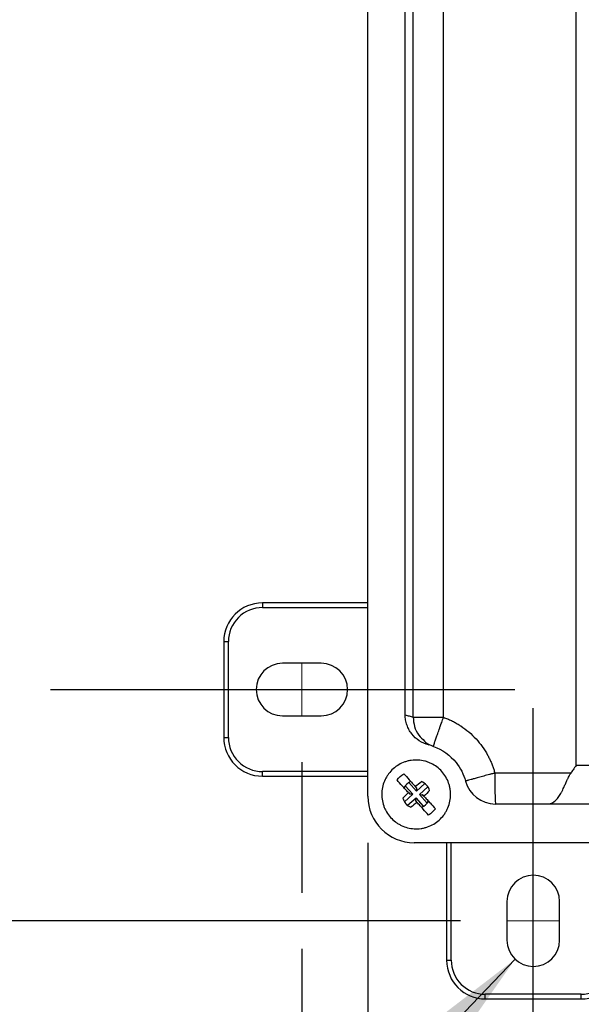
# Model space of a CAD drawing. Header units: inches. Extents: x 1.5 to 64.5, y 1.5 to 49.5.
# Tile 17 of 27: x 9.7 to 13.3, y 30.1 to 36.5. Entities that reach past the tile are written whole.
import ezdxf

# ---------------------------------------------------------------- set-up
doc = ezdxf.new("R2010")
doc.units = ezdxf.units.IN
doc.header["$LTSCALE"] = 6
doc.header["$MEASUREMENT"] = 0
doc.linetypes.add('CENTERX2', pattern=[0.8, 0.5, -0.1, 0.1, -0.1])
doc.layers.add('CENTER', color=40, linetype='CENTERX2')
doc.layers.add('DIMENSIONS', color=140, linetype='Continuous', lineweight=25)
doc.styles.add('SLDTEXTSTYLE0', font='TXT', dxfattribs={"width": 0.7})
doc.dimstyles.new('SLDDIMSTYLE0', dxfattribs={"dimtxt": 0.509766, "dimasz": 0.78, "dimexe": 0, "dimexo": 0.0625, "dimgap": 0.127441, "dimtad": 0, "dimtih": 1, "dimtoh": 1, "dimrnd": 1e-09, "dimzin": 12, "dimdsep": 46, "dimtxsty": 'SLDTEXTSTYLE0', "dimsah": 1, "dimcen": 0.09, "dimadec": 0, "dimazin": 3, "dimtfac": 1, "dimtofl": 0, "dimtmove": 0, "dimatfit": 3, "dimfxl": 0, "dimfrac": 2, "dimtolj": 1, "dimtzin": 12, "dimarcsym": 0})
doc.dimstyles.new('SLDDIMSTYLE1', dxfattribs={"dimtxt": 0.509766, "dimasz": 0.78, "dimexe": 0, "dimexo": 0.0625, "dimgap": 0.127441, "dimtad": 0, "dimtih": 1, "dimtoh": 1, "dimrnd": 1e-09, "dimdsep": 46, "dimtxsty": 'SLDTEXTSTYLE0', "dimsah": 1, "dimcen": 0, "dimadec": 0, "dimazin": 2, "dimtfac": 1, "dimtofl": 0, "dimtmove": 0, "dimatfit": 3, "dimfxl": 0, "dimfrac": 2, "dimtolj": 1, "dimtzin": 12, "dimarcsym": 0})

# ---------------------------------------------------------------- blocks, each defined once
blk = doc.blocks.new('_D')
at = {"layer": 'DIMENSIONS'}
for p, q in [((12.5439, 43.3885), (7.229, 43.3885)), ((7.979, 43.3885), (7.979, 38.1856)), ((7.0095, 37.2613), (6.8384, 37.2613)), ((6.8384, 37.2613), (6.8384, 36.4511)), ((8.9484, 37.2613), (9.1196, 37.2613)), ((9.1196, 37.2613), (9.1196, 36.4511)), ((6.8384, 36.4511), (7.0095, 36.4511)), ((9.1196, 36.4511), (8.9484, 36.4511)), ((7.979, 30.6485), (7.979, 36.337)), ((12.5439, 30.6485), (7.229, 30.6485))]:
    blk.add_line(p, q, dxfattribs=at)
for points in [[(7.979, 43.3885), (7.859, 42.6085), (8.099, 42.6085)], [(7.979, 30.6485), (8.099, 31.4285), (7.859, 31.4285)]]:
    blk.add_solid(points, dxfattribs=at)
at = {"layer": 'DIMENSIONS', "char_height": 0.5, "attachment_point": 1, "style": 'SLDTEXTSTYLE0'}
for s, insert in [('12.74', (7.0095, 38.0199)), ('323.6', (7.0095, 37.0956))]:
    blk.add_mtext(s, dxfattribs=dict(at, insert=insert))
blk = doc.blocks.new('_D_1')
at = {"layer": 'DIMENSIONS'}
for p, q in [((11.5189, 31.6735), (11.5189, 30.8285)), ((19.2589, 31.6735), (19.2589, 19.6132)), ((11.5189, 30.4685), (11.5189, 29.1405)), ((11.5189, 28.7805), (11.5189, 19.6132)), ((11.5189, 20.3632), (13.6866, 20.3632)), ((14.3773, 20.3632), (14.2061, 20.3632)), ((14.2061, 20.3632), (14.2061, 19.553)), ((16.3162, 20.3632), (16.4873, 20.3632)), ((16.4873, 20.3632), (16.4873, 19.553)), ((19.2589, 20.3632), (17.0069, 20.3632)), ((14.2061, 19.553), (14.3773, 19.553)), ((16.4873, 19.553), (16.3162, 19.553))]:
    blk.add_line(p, q, dxfattribs=at)
for points in [[(11.5189, 20.3632), (12.2989, 20.2432), (12.2989, 20.4832)], [(19.2589, 20.3632), (18.4789, 20.4832), (18.4789, 20.2432)]]:
    blk.add_solid(points, dxfattribs=at)
at = {"layer": 'DIMENSIONS', "char_height": 0.5, "attachment_point": 1, "style": 'SLDTEXTSTYLE0'}
for s, insert in [('7.74', (14.5893, 21.1219)), ('196.6', (14.3773, 20.1976))]:
    blk.add_mtext(s, dxfattribs=dict(at, insert=insert))
blk = doc.blocks.new('_D_5')
at = {"layer": 'DIMENSIONS'}
for p, q in [((11.9452, 31.1537), (11.9452, 29.5862)), ((18.8322, 31.1537), (18.8322, 22.3381)), ((11.9452, 29.2262), (11.9452, 22.3381)), ((11.9452, 23.0881), (13.6866, 23.0881)), ((14.3773, 23.0881), (14.2061, 23.0881)), ((14.2061, 23.0881), (14.2061, 22.278)), ((16.3162, 23.0881), (16.4873, 23.0881)), ((16.4873, 23.0881), (16.4873, 22.278)), ((18.8322, 23.0881), (17.0069, 23.0881)), ((14.2061, 22.278), (14.3773, 22.278)), ((16.4873, 22.278), (16.3162, 22.278))]:
    blk.add_line(p, q, dxfattribs=at)
for points in [[(11.9452, 23.0881), (12.7252, 22.9681), (12.7252, 23.2081)], [(18.8322, 23.0881), (18.0522, 23.2081), (18.0522, 22.9681)]]:
    blk.add_solid(points, dxfattribs=at)
at = {"layer": 'DIMENSIONS', "char_height": 0.5, "attachment_point": 1, "style": 'SLDTEXTSTYLE0'}
for s, insert in [('6.89', (14.5893, 23.8468)), ('174.9', (14.3773, 22.9225))]:
    blk.add_mtext(s, dxfattribs=dict(at, insert=insert))
blk = doc.blocks.new('_D_6')
at = {"layer": 'DIMENSIONS'}
for p, q in [((12.8964, 30.4006), (9.6546, 27.0113)), ((6.4669, 27.0113), (6.2958, 27.0113)), ((6.2958, 27.0113), (6.2958, 26.2011)), ((7.5577, 27.0113), (7.7289, 27.0113)), ((7.7289, 27.0113), (7.7289, 26.2011)), ((9.6546, 27.0113), (8.1546, 27.0113)), ((6.2958, 26.2011), (6.4669, 26.2011)), ((7.7289, 26.2011), (7.5577, 26.2011))]:
    blk.add_line(p, q, dxfattribs=at)
blk.add_solid([(12.8964, 30.4006), (12.2705, 29.9199), (12.444, 29.754)], dxfattribs=at)
at = {"layer": 'DIMENSIONS', "char_height": 0.5, "attachment_point": 1, "style": 'SLDTEXTSTYLE0'}
for s, insert in [('%%c', (5.8701, 27.7699)), ('0.34', (6.6397, 27.7699)), ('8.6', (6.4669, 26.8456))]:
    blk.add_mtext(s, dxfattribs=dict(at, insert=insert))

msp = doc.modelspace()

# ---------------------------------------------------------------- linework, layer by layer
for p, q in [((11.9452, 31.4537), (11.9452, 42.5837)), ((12.1862, 31.9799), (12.1862, 42.0575)), ((12.4338, 31.9642), (12.4338, 41.423)), ((13.2902, 31.6537), (13.2902, 41.382)), ((12.2378, 31.9642), (12.2378, 41.2953)), ((11.9452, 32.7035), (11.2639, 32.7035)), ((11.2639, 32.7035), (11.2639, 32.6735)), ((11.2639, 32.6735), (11.9452, 32.6735)), ((11.0139, 32.4535), (11.0139, 31.8335)), ((11.0139, 32.4535), (11.0439, 32.4535)), ((11.0439, 31.8335), (11.0439, 32.4535)), ((11.6439, 32.3135), (11.3939, 32.3135)), ((11.3939, 31.9735), (11.6439, 31.9735)), ((12.2378, 31.9642), (12.4338, 31.9642)), ((11.0139, 31.8335), (11.0439, 31.8335)), ((12.3421, 31.7844), (12.3378, 31.7857)), ((12.3693, 31.7761), (12.3653, 31.7773)), ((13.3977, 31.6537), (13.2902, 31.6537)), ((11.2639, 31.5835), (11.2639, 31.6135)), ((11.9452, 31.6135), (11.2639, 31.6135)), ((11.2639, 31.5835), (11.9452, 31.5835)), ((13.2565, 31.6037), (12.7655, 31.6037)), ((12.236, 31.4669), (12.1868, 31.5218)), ((12.2091, 31.5418), (12.2584, 31.4869)), ((12.2514, 31.5171), (12.2608, 31.5067)), ((12.2545, 31.5109), (12.2594, 31.5054)), ((12.3133, 31.5361), (12.2584, 31.4869)), ((12.2784, 31.4646), (12.3333, 31.5138)), ((12.236, 31.4669), (12.1811, 31.4176)), ((12.2012, 31.3953), (12.2561, 31.4445)), ((12.2068, 31.4771), (12.2161, 31.4666)), ((12.2175, 31.4679), (12.2126, 31.4734)), ((12.2175, 31.4679), (12.2161, 31.4666)), ((12.236, 31.4669), (12.2175, 31.4679)), ((12.2551, 31.426), (12.2561, 31.4445)), ((12.3053, 31.3896), (12.2561, 31.4445)), ((12.2594, 31.5054), (12.2584, 31.4869)), ((12.2594, 31.5054), (12.2608, 31.5067)), ((12.2784, 31.4646), (12.2969, 31.4635)), ((12.2784, 31.4646), (12.3276, 31.4097)), ((12.2969, 31.4635), (12.2983, 31.4648)), ((12.2969, 31.4635), (12.3019, 31.4581)), ((12.3077, 31.4544), (12.2983, 31.4648)), ((12.2537, 31.4247), (12.2551, 31.426)), ((12.263, 31.4143), (12.2537, 31.4247)), ((12.26, 31.4205), (12.2551, 31.426)), ((13.1107, 31.4037), (12.7689, 31.4037)), ((14.2057, 31.1537), (12.2452, 31.1537)), ((12.4539, 31.1537), (12.4539, 30.3935)), ((12.4839, 30.3935), (12.4839, 31.1537)), ((12.8439, 30.7735), (12.8439, 30.5235)), ((13.1839, 30.5235), (13.1839, 30.7735)), ((12.4539, 30.3935), (12.4839, 30.3935)), ((12.7039, 30.1435), (12.7039, 30.1735)), ((13.3239, 30.1735), (12.7039, 30.1735)), ((13.3239, 30.1435), (13.3239, 30.1735)), ((12.7039, 30.1435), (13.3239, 30.1435))]:
    msp.add_line(p, q)
at = {"color": 7, "linetype": 'CENTERX2', "lineweight": 18}
for p, q in [((11.5189, 32.3135), (11.5189, 31.9735)), ((12.8439, 30.6485), (13.1839, 30.6485))]:
    msp.add_line(p, q, dxfattribs=at)
for centre, radius, start, end in [((11.2639, 32.4535), 0.25, 90, 180), ((11.3939, 32.1435), 0.17, 90, 270), ((11.6439, 32.1435), 0.17, 270, 90), ((11.2639, 31.8335), 0.25, 180, 270), ((15.633, 31.5537), 2.868, 179.00137, 182.99833), ((12.2572, 31.4657), 0.09, 113.66884, 150.0948), ((12.2572, 31.4657), 0.09, 16.279, 67.48464), ((12.7689, 31.6037), 0.2, 195.09245, 270), ((12.2452, 31.4537), 0.3, 180, 270), ((12.2572, 31.4657), 0.09, 196.279, 247.48464), ((12.2572, 31.4657), 0.09, 293.66884, 330.0948), ((13.0139, 30.7735), 0.17, 0, 180), ((13.0139, 30.5235), 0.17, 180, 0), ((12.7039, 30.3935), 0.25, 180, 270), ((13.3239, 30.3935), 0.25, 270, 0)]:
    msp.add_arc(centre, radius, start, end)
for points, knots in [([(11.2639, 32.6735), (11.2055, 32.6735), (11.1496, 32.6503), (11.0671, 32.5678), (11.0439, 32.5118), (11.0439, 32.4535)], [0, 0, 0, 0, 0.5, 0.5, 1, 1, 1, 1]), ([(12.1862, 31.9799), (12.1906, 31.9788), (12.1992, 31.9765), (12.2122, 31.9728), (12.225, 31.9687), (12.2335, 31.9657), (12.2378, 31.9642)], [0, 0, 0, 0, 0.2528934, 0.5038572, 0.7528924, 1, 1, 1, 1]), ([(12.3378, 31.7857), (12.3162, 31.7912), (12.2961, 31.8001), (12.2588, 31.8245), (12.2425, 31.8393), (12.2219, 31.8655), (12.2157, 31.8748), (12.2053, 31.8941), (12.2008, 31.9042), (12.1936, 31.9252), (12.1908, 31.936), (12.1872, 31.9577), (12.1862, 31.9687), (12.1862, 31.9799)], [0, 0, 0, 0, 0.25, 0.25, 0.5, 0.5, 0.625, 0.625, 0.75, 0.75, 0.875, 0.875, 1, 1, 1, 1]), ([(12.2378, 31.9642), (12.2395, 31.9443), (12.2431, 31.9037), (12.2693, 31.8491), (12.298, 31.8227), (12.3112, 31.8105)], [0, 0, 0, 0, 0.338374, 0.693261, 1, 1, 1, 1]), ([(12.3693, 31.7761), (12.3693, 31.7761), (12.3692, 31.7762), (12.3693, 31.7768), (12.3695, 31.7776), (12.3697, 31.7788), (12.3701, 31.7803), (12.3707, 31.7821), (12.3713, 31.7843), (12.3721, 31.7868), (12.374, 31.793), (12.3783, 31.8061), (12.3864, 31.83), (12.3967, 31.86), (12.4059, 31.8861), (12.413, 31.9061), (12.4173, 31.9183), (12.4223, 31.9321), (12.4278, 31.9476), (12.4317, 31.9585), (12.4338, 31.9642)], [0, 0, 0, 0, 0.02651, 0.05304, 0.0796, 0.106204, 0.132862, 0.159587, 0.18639, 0.213282, 0.240275, 0.367272, 0.500023, 0.623538, 0.759767, 0.79784, 0.84089, 0.888934, 0.941975, 1, 1, 1, 1]), ([(12.4338, 31.9642), (12.4382, 31.9626), (12.4469, 31.9593), (12.4598, 31.9541), (12.4726, 31.9485), (12.4852, 31.9426), (12.4976, 31.9364), (12.5099, 31.9298), (12.522, 31.9229), (12.5339, 31.9157), (12.5599, 31.899), (12.5981, 31.8703), (12.6447, 31.8254), (12.6856, 31.7753), (12.713, 31.7316), (12.7305, 31.6976), (12.741, 31.6748), (12.7503, 31.6516), (12.7586, 31.6279), (12.7632, 31.6118), (12.7655, 31.6037)], [0, 0, 0, 0, 0.027466, 0.054867, 0.082221, 0.109548, 0.136866, 0.164194, 0.191552, 0.218958, 0.246432, 0.373209, 0.500025, 0.626798, 0.753608, 0.802992, 0.852212, 0.901379, 0.950605, 1, 1, 1, 1]), ([(11.0439, 31.8335), (11.0439, 31.7752), (11.0671, 31.7192), (11.1496, 31.6367), (11.2055, 31.6135), (11.2639, 31.6135)], [0, 0, 0, 0, 0.5, 0.5, 1, 1, 1, 1]), ([(12.3112, 31.8105), (12.3132, 31.8084), (12.3286, 31.7918), (12.3503, 31.7834), (12.3693, 31.7761)], [0, 0, 0, 0, 0.124569, 1, 1, 1, 1]), ([(12.3693, 31.7761), (12.4261, 31.7556), (12.5153, 31.6917), (12.564, 31.5954), (12.5758, 31.5516)], [-1.2241573, -1.2241573, -1.2241573, -1.2241573, -0.6751606, -0.263413, -0.263413, -0.263413, -0.263413]), ([(12.4057, 31.3001), (12.3947, 31.2903), (12.383, 31.2817), (12.3577, 31.2668), (12.3445, 31.2606), (12.324, 31.2535), (12.317, 31.2514), (12.3028, 31.2479), (12.2956, 31.2465), (12.2739, 31.2435), (12.2594, 31.2429), (12.2305, 31.2445), (12.2158, 31.2467), (12.1877, 31.254), (12.1741, 31.2589), (12.1543, 31.2684), (12.1479, 31.2719), (12.1354, 31.2795), (12.1294, 31.2836), (12.112, 31.2966), (12.1013, 31.3065), (12.0817, 31.3283), (12.0732, 31.3401), (12.0621, 31.3588), (12.0587, 31.3652), (12.0525, 31.3785), (12.0498, 31.3853), (12.0425, 31.4059), (12.0391, 31.42), (12.035, 31.4488), (12.0344, 31.4635), (12.036, 31.4925), (12.0382, 31.5068), (12.0455, 31.5352), (12.0505, 31.5489), (12.0599, 31.5685), (12.0634, 31.5749), (12.0709, 31.5874), (12.075, 31.5935), (12.0882, 31.611), (12.098, 31.6216), (12.1196, 31.641), (12.1316, 31.6498), (12.1566, 31.6646), (12.1697, 31.6707), (12.1904, 31.6779), (12.1974, 31.68), (12.2116, 31.6835), (12.2187, 31.6849), (12.2402, 31.6879), (12.2548, 31.6886), (12.2841, 31.687), (12.2984, 31.6847), (12.3195, 31.6793), (12.3264, 31.6772), (12.3402, 31.6722), (12.3469, 31.6693), (12.3666, 31.6599), (12.379, 31.6523), (12.4023, 31.6349), (12.4132, 31.6249), (12.4325, 31.6033), (12.4411, 31.5916), (12.456, 31.5664), (12.4622, 31.5531), (12.4694, 31.5326), (12.4715, 31.5257), (12.475, 31.5115), (12.4764, 31.5043), (12.4794, 31.4826), (12.4801, 31.4681), (12.4785, 31.4391), (12.4762, 31.4245), (12.469, 31.3964), (12.4641, 31.3827), (12.4546, 31.363), (12.4511, 31.3565), (12.4435, 31.3441), (12.4395, 31.3381), (12.4264, 31.3207), (12.4166, 31.3099), (12.4057, 31.3001)], [0, 0, 0, 0, 0.03125, 0.03125, 0.0625, 0.0625, 0.078125, 0.078125, 0.09375, 0.09375, 0.125, 0.125, 0.15625, 0.15625, 0.1875, 0.1875, 0.203125, 0.203125, 0.21875, 0.21875, 0.25, 0.25, 0.28125, 0.28125, 0.296875, 0.296875, 0.3125, 0.3125, 0.34375, 0.34375, 0.375, 0.375, 0.40625, 0.40625, 0.4375, 0.4375, 0.453125, 0.453125, 0.46875, 0.46875, 0.5, 0.5, 0.53125, 0.53125, 0.5625, 0.5625, 0.578125, 0.578125, 0.59375, 0.59375, 0.625, 0.625, 0.65625, 0.65625, 0.671875, 0.671875, 0.6875, 0.6875, 0.71875, 0.71875, 0.75, 0.75, 0.78125, 0.78125, 0.8125, 0.8125, 0.828125, 0.828125, 0.84375, 0.84375, 0.875, 0.875, 0.90625, 0.90625, 0.9375, 0.9375, 0.953125, 0.953125, 0.96875, 0.96875, 1, 1, 1, 1]), ([(13.2902, 31.6537), (13.2838, 31.644), (13.2727, 31.6272), (13.2613, 31.6107), (13.2565, 31.6037)], [0, 0, 0, 0, 0.580164, 1, 1, 1, 1]), ([(12.1781, 31.5989), (12.1886, 31.5872), (12.2, 31.5745), (12.2185, 31.5539), (12.2249, 31.5467), (12.238, 31.5321), (12.2446, 31.5247), (12.2514, 31.5171)], [0, 0, 0, 0, 0.5, 0.5, 0.75, 0.75, 1, 1, 1, 1]), ([(12.7655, 31.6037), (12.763, 31.603), (12.7581, 31.6017), (12.7509, 31.5998), (12.744, 31.5979), (12.7372, 31.5961), (12.7266, 31.5932), (12.7124, 31.5894), (12.688, 31.5827), (12.6597, 31.575), (12.6319, 31.5674), (12.6109, 31.5617), (12.5967, 31.5577), (12.5867, 31.5549), (12.5811, 31.5533), (12.5779, 31.5523), (12.5762, 31.5518), (12.5759, 31.5517), (12.5758, 31.5516)], [0, 0, 0, 0, 0.024739, 0.048782, 0.072131, 0.09479, 0.116764, 0.180797, 0.240347, 0.376281, 0.499918, 0.601592, 0.702016, 0.776726, 0.855847, 0.901337, 0.949341, 1, 1, 1, 1]), ([(13.1107, 31.4037), (13.1122, 31.4038), (13.1151, 31.4038), (13.1193, 31.4044), (13.1233, 31.4053), (13.1271, 31.4065), (13.1307, 31.4079), (13.134, 31.4094), (13.1371, 31.411), (13.14, 31.4127), (13.1426, 31.4144), (13.1451, 31.4161), (13.1473, 31.4177), (13.1554, 31.4241), (13.1686, 31.4378), (13.1838, 31.4595), (13.1953, 31.4793), (13.2034, 31.4948), (13.212, 31.5127), (13.2209, 31.5322), (13.23, 31.5529), (13.2379, 31.5702), (13.2445, 31.5836), (13.2504, 31.5944), (13.2546, 31.6008), (13.2565, 31.6037)], [0, 0, 0, 0, 0.029442, 0.057416, 0.083922, 0.108958, 0.132527, 0.154626, 0.175257, 0.194419, 0.212113, 0.228337, 0.243094, 0.256381, 0.390788, 0.512057, 0.573832, 0.639914, 0.690481, 0.767687, 0.840367, 0.893488, 0.934207, 0.969677, 1, 1, 1, 1]), ([(12.2068, 31.4771), (12.2, 31.4846), (12.1933, 31.492), (12.1803, 31.5066), (12.1738, 31.5138), (12.1553, 31.5344), (12.1439, 31.5472), (12.1334, 31.5589)], [0, 0, 0, 0, 0.25, 0.25, 0.5, 0.5, 1, 1, 1, 1]), ([(12.3077, 31.4544), (12.3145, 31.4468), (12.3211, 31.4394), (12.3342, 31.4248), (12.3406, 31.4176), (12.3591, 31.397), (12.3706, 31.3842), (12.3811, 31.3726)], [0, 0, 0, 0, 0.25, 0.25, 0.5, 0.5, 1, 1, 1, 1]), ([(12.3364, 31.3325), (12.3259, 31.3442), (12.3145, 31.3569), (12.296, 31.3776), (12.2895, 31.3847), (12.2765, 31.3993), (12.2698, 31.4067), (12.263, 31.4143)], [0, 0, 0, 0, 0.5, 0.5, 0.75, 0.75, 1, 1, 1, 1]), ([(13.6463, 31.4037), (13.6459, 31.4037), (13.6451, 31.4037), (13.6434, 31.4037), (13.6414, 31.4037), (13.6391, 31.4037), (13.6365, 31.4037), (13.6336, 31.4037), (13.6303, 31.4037), (13.6229, 31.4037), (13.6094, 31.4037), (13.5861, 31.4037), (13.5582, 31.4037), (13.516, 31.4037), (13.4546, 31.4037), (13.3849, 31.4037), (13.3263, 31.4037), (13.2809, 31.4037), (13.2357, 31.4037), (13.1989, 31.4037), (13.1705, 31.4037), (13.15, 31.4037), (13.13, 31.4037), (13.1171, 31.4037), (13.1107, 31.4037)], [0, 0, 0, 0, 0.015443, 0.030844, 0.046217, 0.061576, 0.076937, 0.092312, 0.107718, 0.123167, 0.186646, 0.250154, 0.313634, 0.377142, 0.500007, 0.622872, 0.686352, 0.74986, 0.813339, 0.876847, 0.907688, 0.938417, 0.969149, 1, 1, 1, 1]), ([(12.4839, 30.3935), (12.4839, 30.3352), (12.5071, 30.2792), (12.5896, 30.1967), (12.6455, 30.1735), (12.7039, 30.1735)], [0, 0, 0, 0, 0.5, 0.5, 1, 1, 1, 1]), ([(13.3239, 30.1735), (13.3822, 30.1735), (13.4382, 30.1967), (13.5207, 30.2792), (13.5439, 30.3352), (13.5439, 30.3935)], [0, 0, 0, 0, 0.5, 0.5, 1, 1, 1, 1])]:
    msp.add_open_spline(points, degree=3, knots=knots)
for points in [[(12.1334, 31.5589), (12.1457, 31.5752), (12.1605, 31.5885), (12.1781, 31.5989)], [(12.2514, 31.5171), (12.2649, 31.5284), (12.2783, 31.539), (12.2917, 31.5489)], [(12.1708, 31.4405), (12.1821, 31.4527), (12.1941, 31.4649), (12.2068, 31.4771)], [(12.3436, 31.4909), (12.3323, 31.4787), (12.3203, 31.4665), (12.3077, 31.4544)], [(12.263, 31.4143), (12.2496, 31.403), (12.2362, 31.3925), (12.2228, 31.3826)], [(12.3811, 31.3726), (12.3688, 31.3563), (12.3539, 31.3429), (12.3364, 31.3325)]]:
    msp.add_open_spline(points, degree=3)
at = {"layer": 'CENTER'}
for p, q in [((13.0139, 29.0235), (13.0139, 32.2735)), ((9.8939, 32.1435), (13.1439, 32.1435))]:
    msp.add_line(p, q, dxfattribs=at)

# ---------------------------------------------------------------- dimensions: what is measured, and where the dimension line sits
at = {"layer": 'DIMENSIONS'}
for base, p1, p2, angle, picture, middle in [((7.979, 30.6485), (12.8439, 43.3885), (12.8439, 30.6485), 90, '_D', (7.979, 37.2613)), ((18.8322, 23.0881), (11.9452, 31.4537), (18.8322, 31.4537), 0, '_D_5', (15.3467, 23.0881))]:
    dim = msp.add_linear_dim(base=base, p1=p1, p2=p2, angle=angle, dimstyle='SLDDIMSTYLE0', dxfattribs=at)
    dim.commit()
    dim.dimension.update_dxf_attribs({"geometry": picture, "text_midpoint": middle, "dimtype": 160})
dim = msp.add_linear_dim(base=(19.2589, 20.3632), p1=(11.5189, 31.9735), p2=(19.2589, 31.9735), dimstyle='SLDDIMSTYLE0', dxfattribs=at)
dim.commit()
dim.dimension.update_dxf_attribs({"geometry": '_D_1', "text_midpoint": (15.3467, 20.3632), "dimtype": 160})
dim = msp.add_diameter_dim_2p(p1=(13.1314, 30.6463), p2=(12.8964, 30.4006), dimstyle='SLDDIMSTYLE1', dxfattribs=at)
dim.commit()
dim.dimension.update_dxf_attribs({"geometry": '_D_6', "text_midpoint": (7.0123, 27.0113), "dimtype": 163})

doc.saveas('drawing.dxf')
